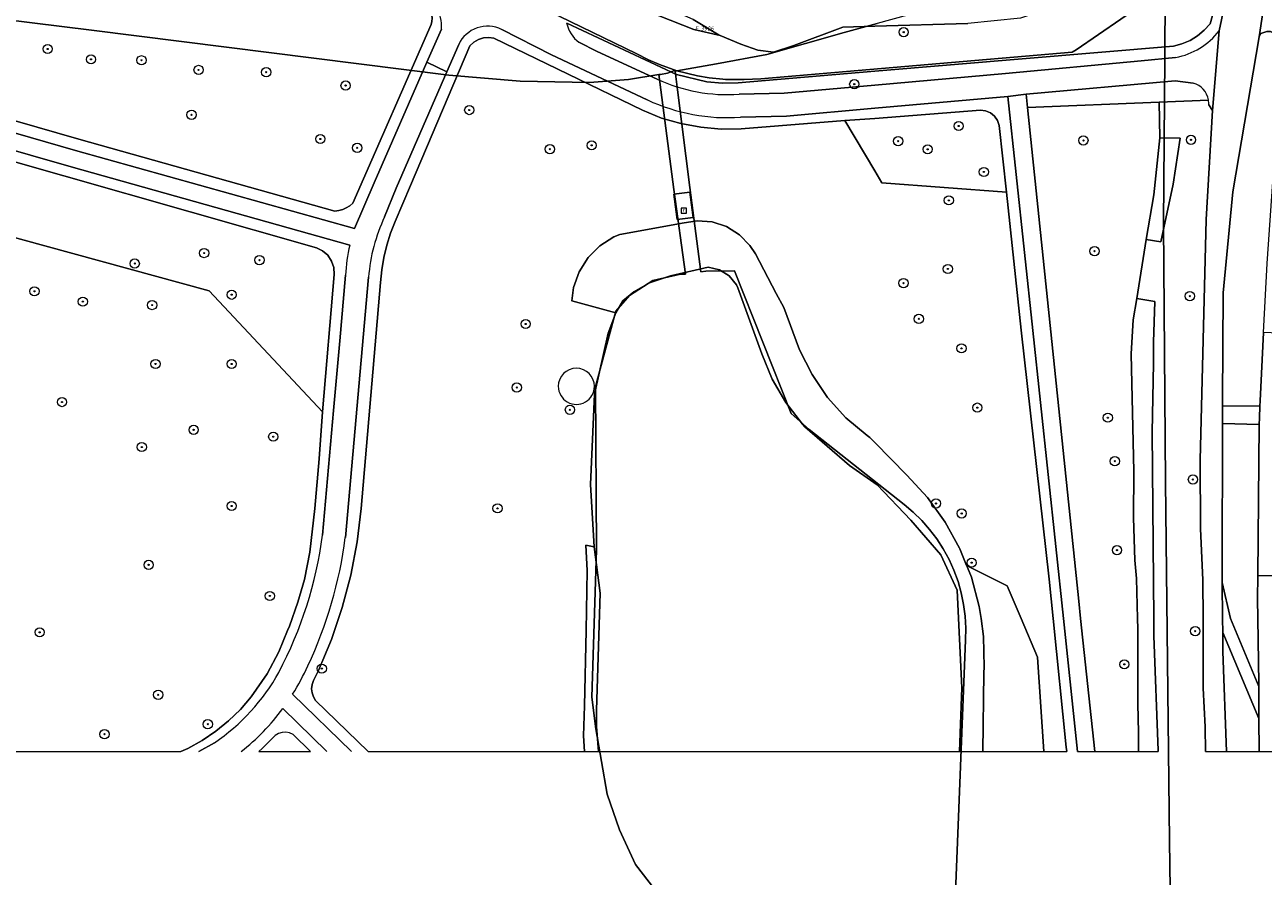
# Model space of a CAD drawing. Header units: metres. Extents: x 207466 to 209466, y 475780 to 477780.
# Tile 156 of 189: x 208766 to 208874, y 476179 to 476253. Entities that reach past the tile are written whole.
import ezdxf
from ezdxf.enums import TextEntityAlignment as Align

# ---------------------------------------------------------------- set-up
doc = ezdxf.new("R2010")
doc.units = ezdxf.units.M
doc.linetypes.add('GK-BESCHOEIING', pattern=[0])
doc.layers.get('0').update_dxf_attribs({"color": 253, "linetype": 'CONTINUOUS'})
for name, color, linetype, lineweight, true_color in [('B-OG-WA-SLOOT_WATER-A', 7, 'CONTINUOUS', 0, 0x478c9a), ('B-RO-GR-BEPLANTING_CULTUUR_BOSPLANTSOEN-GV', 7, 'CONTINUOUS', 0, 0x6d8a47), ('B-RO-GR-BEPLANTING_CULTUUR_HEESTERS-GV', 7, 'CONTINUOUS', 0, 0x6d8a47), ('B-RO-GR-BOOM-S', 7, 'CONTINUOUS', 0, 0x6d8a47), ('B-RO-GR-GRAS-GV', 7, 'CONTINUOUS', 0, 0x6d8a47), ('B-RO-OG-WATER_GREPPEL-GV', 7, 'CONTINUOUS', 0, 0x478c9a), ('B-RO-OG-WATER_SLOOT-GV', 7, 'CONTINUOUS', 0, 0x478c9a)]:
    doc.layers.add(name, color=color, linetype=linetype, lineweight=lineweight, true_color=true_color)
for name, color, linetype, lineweight in [('B-RO-GK-BESCHOEIING-G', 253, 'GK-BESCHOEIING', 0), ('B-RO-OG-TERREIN_CULTUURSCHEIDING-GV', 253, 'CONTINUOUS', 0), ('B-RO-OG-WEG-GV', 253, 'CONTINUOUS', 0), ('B-RO-RI-GWA_RIOOLPUT-S', 253, 'CONTINUOUS', 0), ('B-RO-VH-VERHARDING_ASFALT-GV', 253, 'CONTINUOUS', 0), ('B-RO-VH-VERHARDING_BETON-GV', 253, 'CONTINUOUS', 0), ('B-RO-VH-VERHARDING_BETONSTRAATSTEEN-GV', 253, 'CONTINUOUS', 0), ('B-WE-KG-GRENS_PERCEEL-GV', 150, 'CONTINUOUS', 18), ('B-WE-KG-GRENS_PERCEEL-S', 150, 'CONTINUOUS', 25)]:
    doc.layers.add(name, color=color, linetype=linetype, lineweight=lineweight)
doc.styles.add('NLCS-ISO', font='NLCS-ISO.ttf')

# ---------------------------------------------------------------- blocks, each defined once
blk = doc.blocks.new('SRI-PUT_INSPECTIEPUT_RIOOLPUT-SO1')
at = {"color": 0, "linetype": 'ByBlock', "lineweight": -2, "flags": 128}
blk.add_lwpolyline([(-1.125, -1.125), (1.125, -1.125), (1.125, 1.125), (-1.125, 1.125), (-1.125, -1.125)], dxfattribs=at)
at = {"color": 0, "linetype": 'ByBlock', "lineweight": -2, "insert": (0, 0.2828), "char_height": 1.5, "attachment_point": 5, "line_spacing_factor": 0.8, "style": 'NLCS-ISO'}
blk.add_mtext('{\\C0;r}', dxfattribs=at)
blk = doc.blocks.new('SGR-BOOM_01-SO1')
at = {"linetype": 'Continuous'}
h = blk.add_hatch(color=0, dxfattribs=at)
edge = h.paths.add_edge_path()
edge.add_arc((0, 0), 0.25, 0, 360)
at = {"color": 0, "linetype": 'ByBlock', "lineweight": -2}
for radius in [2, 0.25]:
    blk.add_circle((0, 0), radius, dxfattribs=at)
blk = doc.blocks.new('SKG-PERCEELNUMMER-SO')
at = {"style": 'NLCS-ISO', "oblique": 10, "flags": 1}
blk.add_attdef('GEMEENTECODE', text='', height=1.8, dxfattribs=at).set_placement((0, 2.55), align=Align.MIDDLE_CENTER)
at = {"style": 'NLCS-ISO', "oblique": 10}
blk.add_attdef('SECTIE', text='', height=1.8, dxfattribs=at).set_placement((-0.5, 0), align=Align.MIDDLE_RIGHT)
blk.add_attdef('PERCEELNUMMER', text='', height=1.8, dxfattribs=at).set_placement((0.5, 0), align=Align.MIDDLE_LEFT)

msp = doc.modelspace()

# ---------------------------------------------------------------- linework, layer by layer
at = {"layer": 'B-OG-WA-SLOOT_WATER-A', "flags": 128}
msp.add_lwpolyline([(208816.02, 476189.55), (208847.41, 476189.55), (208847.6, 476195.1), (208847.19, 476203.58), (208845.78, 476206.64), (208843.17, 476209.68), (208840.23, 476212.75), (208837.84, 476214.41), (208833.95, 476217.79), (208833.75, 476218.02), (208832.3, 476219.89), (208831.11, 476221.93), (208830.22, 476224.12), (208828.13, 476229.87), (208828, 476230.13), (208827.37, 476230.9), (208826.53, 476231.43), (208825.56, 476231.67), (208822.27, 476230.91), (208820.45, 476230.28), (208819.09, 476229.51), (208818.13, 476228.74), (208817.51, 476227.7), (208816.86, 476225.92), (208815.66, 476220.61), (208815.33, 476212.77), (208815.65, 476207.35), (208816.16, 476203.32), (208815.85, 476193.15), (208815.84, 476191.72), (208816.02, 476189.55)], dxfattribs=at)
at = {"layer": 'B-RO-GK-BESCHOEIING-G', "flags": 128}
msp.add_lwpolyline([(208847.41, 476189.55), (208847.6, 476195.1), (208847.19, 476203.58), (208845.78, 476206.64), (208843.17, 476209.68), (208840.23, 476212.75), (208837.84, 476214.41), (208833.95, 476217.79), (208833.75, 476218.02)], dxfattribs=at)
at = {"layer": 'B-RO-GR-BEPLANTING_CULTUUR_BOSPLANTSOEN-GV', "flags": 128}
for points in [[(208840.03, 476244.59), (208837.43, 476244.39), (208840.03, 476240.03), (208840.64, 476238.99), (208851.48, 476238.17), (208850.86, 476243.98), (208850.71, 476244.41), (208850.45, 476244.79), (208850.09, 476245.08), (208849.67, 476245.25), (208849.21, 476245.31), (208840.03, 476244.59)], [(208740.09, 476189.55), (208779.7, 476189.55), (208780.31, 476189.82), (208781.56, 476190.52), (208782.74, 476191.32), (208783.85, 476192.23), (208784.88, 476193.22), (208785.82, 476194.3), (208787.21, 476196.3), (208788.22, 476198.22), (208788.99, 476200.08), (208789.14, 476200.45), (208789.89, 476202.55), (208790.46, 476204.52), (208790.92, 476206.88), (208791.36, 476210.67), (208791.74, 476215.01), (208792.03, 476219.07), (208782.16, 476229.59), (208744.47, 476239.9)], [(208814.79, 476189.55), (208816.02, 476189.55), (208815.84, 476191.72), (208815.85, 476193.15), (208816.16, 476203.32), (208815.65, 476207.35), (208814.9, 476207.49), (208815.03, 476205.28), (208814.93, 476200.08), (208814.8, 476193.52), (208814.71, 476190.91), (208814.79, 476189.55)], [(208849.42, 476189.55), (208854.73, 476189.55), (208854.18, 476197.77), (208852.75, 476201.13), (208851.54, 476203.96), (208848.02, 476205.74), (208848.1, 476205.56), (208848.43, 476204.72), (208849.12, 476202.17), (208849.27, 476201.13), (208849.49, 476199.55), (208849.55, 476196.9), (208849.52, 476196.4), (208849.42, 476189.55)]]:
    msp.add_lwpolyline(points, dxfattribs=at)
at = {"layer": 'B-RO-GR-BEPLANTING_CULTUUR_HEESTERS-GV'}
for start, end in [(0.0172, 179.9828), (179.9828, 0.0172)]:
    msp.add_arc((208814.09, 476221.3), 1.57, start, end, dxfattribs=at)
at = {"layer": 'B-RO-GR-GRAS-GV', "flags": 128}
for points in [[(208683.01, 476292.47), (208682.89, 476292.17), (208690.95, 476285.58), (208706.98, 476272.33), (208725.98, 476256.86), (208729.03, 476254.73), (208731.01, 476253.63), (208734.57, 476252.21), (208739.04, 476250.88), (208753.17, 476246.82), (208770.56, 476241.81), (208794.81, 476235.01), (208796.52, 476238.98), (208801.1, 476249.46), (208802.37, 476252.35)], [(208794.39, 476233.57), (208770.16, 476240.37), (208752.68, 476245.4), (208738.61, 476249.44), (208734.08, 476250.79), (208730.36, 476252.27), (208728.23, 476253.46), (208725.07, 476255.66), (208706.02, 476271.18), (208690.7, 476283.91), (208684.26, 476289.18), (208682.32, 476290.7)], [(208761.11, 476274.38), (208801.23, 476254.05), (208801.4, 476253.83), (208801.52, 476253.57), (208801.57, 476253.29), (208801.54, 476253.01), (208801.46, 476252.75), (208794.65, 476237.23), (208794.39, 476237), (208794.09, 476236.82), (208793.78, 476236.67), (208793.45, 476236.58), (208793.1, 476236.52), (208770.84, 476242.78), (208739.31, 476251.84)], [(208739.31, 476251.84), (208770.84, 476242.78), (208793.1, 476236.52), (208793.45, 476236.58), (208793.78, 476236.67), (208794.09, 476236.82), (208794.39, 476237), (208794.65, 476237.23), (208801.46, 476252.75), (208801.54, 476253.01), (208801.57, 476253.29), (208801.52, 476253.57), (208801.4, 476253.83), (208801.23, 476254.05), (208761.11, 476274.38)], [(208813.25, 476252.87), (208822.79, 476248.4), (208825.44, 476247.77), (208826.8, 476247.66), (208828.17, 476247.68), (208840.03, 476248.68), (208866, 476250.86), (208866.73, 476251.06), (208867.44, 476251.36), (208868.09, 476251.76), (208868.68, 476252.25), (208869.19, 476252.82), (208871.28, 476260.34)], [(208869.98, 476252.21), (208871.67, 476260.28), (208871.28, 476260.34), (208869.19, 476252.82), (208868.68, 476252.25), (208868.09, 476251.76), (208867.44, 476251.36), (208866.73, 476251.06), (208866, 476250.86), (208840.03, 476248.68), (208828.17, 476247.68), (208826.8, 476247.66), (208825.44, 476247.77), (208822.79, 476248.4), (208813.25, 476252.87)], [(208871.28, 476260.34), (208871.41, 476261.07), (208867.14, 476259), (208862.39, 476256.54), (208852.7, 476253.29), (208848.11, 476252.84), (208840.03, 476252.6), (208837.26, 476252.52), (208833.01, 476250.93), (208831.24, 476250.35), (208829.88, 476250.53), (208828.38, 476251.05), (208826.58, 476251.78), (208824.3, 476252.3), (208819.24, 476254.3), (208818.68, 476255.81), (208817.41, 476256.44), (208815.13, 476257.57), (208814.95, 476257.66), (208813.58, 476254.91)], [(208818.68, 476255.81), (208819.24, 476254.3), (208824.3, 476252.3), (208826.58, 476251.78), (208826.51, 476251.81), (208824.25, 476253.18), (208821.7, 476254.32), (208818.68, 476255.81)], [(208854.73, 476189.55), (208856.72, 476189.55), (208856.68, 476189.94), (208855.54, 476201.13), (208855.2, 476204.54), (208852.76, 476226.19), (208851.48, 476238.17), (208840.64, 476238.99), (208840.03, 476240.03), (208837.43, 476244.39), (208828.43, 476243.69), (208826.67, 476243.66), (208824.91, 476243.81), (208823.17, 476244.13), (208821.48, 476244.62), (208819.84, 476245.29), (208806.93, 476251.56), (208806.47, 476251.62), (208806.01, 476251.58), (208805.57, 476251.43), (208805.18, 476251.2), (208804.84, 476250.88), (208799.67, 476238.74), (208798.33, 476235.62), (208797.93, 476234.6), (208797.61, 476233.56), (208797.35, 476232.49), (208797.17, 476231.41), (208797.07, 476230.33), (208795.38, 476210.69), (208795.03, 476207.78), (208794.48, 476204.9), (208793.73, 476202.07), (208793.06, 476200.08), (208792.79, 476199.3), (208791.66, 476196.59), (208791.23, 476195.72), (208791.11, 476195.38), (208791.08, 476195.01), (208791.12, 476194.65), (208791.23, 476194.31), (208791.42, 476193.99), (208795.98, 476189.55), (208795.98, 476189.55), (208814.79, 476189.55), (208814.71, 476190.91), (208814.8, 476193.52), (208814.93, 476200.08), (208815.03, 476205.28), (208814.9, 476207.49), (208815.65, 476207.35), (208815.33, 476212.77), (208815.66, 476220.61), (208816.86, 476225.92), (208817.51, 476227.7), (208813.69, 476228.72), (208813.84, 476229.9), (208814.33, 476231.26), (208815.11, 476232.49), (208816.14, 476233.51), (208817.36, 476234.28), (208817.86, 476234.5), (208822.51, 476235.33), (208823.28, 476235.47), (208824.58, 476235.69), (208825.9, 476235.59), (208827.15, 476235.18), (208828.27, 476234.48), (208829.18, 476233.54), (208829.65, 476232.81), (208831.47, 476229.36), (208832.14, 476228.14), (208833.5, 476224.46), (208834.58, 476222.32), (208835.93, 476220.34), (208837.53, 476218.56), (208839.36, 476217.02), (208839.6, 476216.84), (208840.03, 476216.41), (208842.82, 476213.59), (208844.62, 476211.64), (208846.16, 476209.49), (208847.41, 476207.24), (208847.44, 476207.18), (208848.02, 476205.74), (208851.54, 476203.96), (208852.75, 476201.13), (208854.18, 476197.77), (208854.73, 476189.55)], [(208795.98, 476189.55), (208791.42, 476193.99), (208791.23, 476194.31), (208791.12, 476194.65), (208791.08, 476195.01), (208791.11, 476195.38), (208791.23, 476195.72), (208791.66, 476196.59), (208792.79, 476199.3), (208793.06, 476200.08), (208793.73, 476202.07), (208794.48, 476204.9), (208795.03, 476207.78), (208795.38, 476210.69), (208797.07, 476230.33), (208797.17, 476231.41), (208797.35, 476232.49), (208797.61, 476233.56), (208797.93, 476234.6), (208798.33, 476235.62), (208799.67, 476238.74), (208804.84, 476250.88), (208805.18, 476251.2), (208805.57, 476251.43), (208806.01, 476251.58), (208806.47, 476251.62), (208806.93, 476251.56), (208819.84, 476245.29), (208821.48, 476244.62), (208823.17, 476244.13), (208824.91, 476243.81), (208826.67, 476243.66), (208828.43, 476243.69), (208837.43, 476244.39), (208840.03, 476244.59), (208849.21, 476245.31), (208849.67, 476245.25), (208850.09, 476245.08), (208850.45, 476244.79), (208850.71, 476244.41), (208850.86, 476243.98), (208851.48, 476238.17), (208852.76, 476226.19), (208855.2, 476204.54), (208855.54, 476201.13), (208856.68, 476189.94), (208856.72, 476189.55)], [(208820.26, 476246.19), (208811.92, 476250.12), (208807.6, 476252.32)], [(208803.87, 476251.02), (208802.83, 476248.63), (208798.43, 476238.51), (208797.41, 476236.02)], [(208814.32, 476251.2), (208815.89, 476250.4), (208821.11, 476248.01)], [(208828.23, 476246.68), (208832.17, 476246.78), (208840.03, 476247.48), (208851.39, 476248.49), (208863.2, 476249.59), (208866.18, 476249.88)], [(208867.71, 476247.66), (208866.14, 476247.84), (208853.19, 476246.69), (208853.31, 476245.53), (208864.77, 476246.01), (208869.05, 476246.18)], [(208857.65, 476189.55), (208857.6, 476190.1), (208856.43, 476201.13), (208853.77, 476226.14), (208851.6, 476246.5), (208840.03, 476245.47), (208832.35, 476244.79), (208828.37, 476244.69)], [(208744.47, 476239.9), (208782.16, 476229.59), (208792.03, 476219.07), (208793.03, 476231.03), (208793, 476231.63), (208792.81, 476232.19), (208792.48, 476232.69), (208792.03, 476233.08), (208791.5, 476233.34), (208747.53, 476245.85)], [(208747.53, 476245.85), (208791.5, 476233.34), (208792.03, 476233.08), (208792.48, 476232.69), (208792.81, 476232.19), (208793, 476231.63), (208793.03, 476231.03), (208792.03, 476219.07), (208791.74, 476215.01), (208791.36, 476210.67), (208790.92, 476206.88), (208790.46, 476204.52), (208789.89, 476202.55), (208789.14, 476200.45), (208788.99, 476200.08), (208788.22, 476198.22), (208787.21, 476196.3), (208785.82, 476194.3), (208784.88, 476193.22), (208783.85, 476192.23), (208782.74, 476191.32), (208781.56, 476190.52), (208780.31, 476189.82), (208779.7, 476189.55)], [(208869.05, 476246.18), (208864.77, 476246.01), (208864.8, 476242.89), (208866.57, 476242.87), (208865.97, 476238.86), (208864.89, 476233.86), (208863.64, 476234.06), (208862.8, 476228.93), (208864.39, 476228.67), (208864.25, 476225.13), (208864.26, 476223.27), (208864.15, 476217.32), (208864.28, 476201.13), (208864.29, 476199.62), (208864.66, 476189.66), (208864.66, 476189.55)], [(208868.78, 476189.55), (208868.75, 476191.69), (208868.59, 476195.05), (208868.57, 476201.13), (208868.55, 476204.45), (208868.36, 476208.95), (208868.32, 476214.87), (208868.85, 476235.81), (208869.4, 476245.26), (208869.07, 476245.77)], [(208822.57, 476237.99), (208823.95, 476238.17), (208824.24, 476235.98), (208822.85, 476235.81), (208822.57, 476237.99)], [(208847.41, 476189.55), (208849.42, 476189.55), (208849.52, 476196.4), (208849.55, 476196.9), (208849.49, 476199.55), (208849.27, 476201.13), (208849.12, 476202.17), (208848.43, 476204.72), (208848.1, 476205.56), (208848.02, 476205.74), (208847.44, 476207.18), (208847.41, 476207.24), (208846.16, 476209.49), (208844.62, 476211.64), (208842.82, 476213.59), (208840.03, 476216.41), (208839.6, 476216.84), (208839.36, 476217.02), (208837.53, 476218.56), (208835.93, 476220.34), (208834.58, 476222.32), (208833.5, 476224.46), (208832.14, 476228.14), (208831.47, 476229.36), (208829.65, 476232.81), (208829.18, 476233.54), (208828.27, 476234.48), (208827.15, 476235.18), (208825.9, 476235.59), (208824.58, 476235.69), (208823.28, 476235.47), (208822.51, 476235.33), (208817.86, 476234.5), (208817.36, 476234.28), (208816.14, 476233.51), (208815.11, 476232.49), (208814.33, 476231.26), (208813.84, 476229.9), (208813.69, 476228.72), (208817.51, 476227.7), (208818.13, 476228.74), (208819.09, 476229.51), (208820.45, 476230.28), (208822.27, 476230.91), (208825.56, 476231.67), (208826.53, 476231.43), (208827.37, 476230.9), (208828, 476230.13), (208828.13, 476229.87), (208830.22, 476224.12), (208831.11, 476221.93), (208832.3, 476219.89), (208833.75, 476218.02), (208833.95, 476217.79), (208837.84, 476214.41), (208840.23, 476212.75), (208843.17, 476209.68), (208845.78, 476206.64), (208847.19, 476203.58), (208847.6, 476195.1), (208847.41, 476189.55)], [(208792.02, 476208.36), (208792.98, 476219.19), (208793.52, 476225.25), (208794.02, 476230.95)], [(208796.02, 476230.78), (208794.01, 476208.15)], [(208789.42, 476194.54), (208794.55, 476189.55)], [(208781.27, 476189.55), (208782.63, 476190.32)]]:
    msp.add_lwpolyline(points, dxfattribs=at)
at = {"layer": 'B-RO-GR-GRAS-GV'}
for centre, radius, start, end in [((208798.62, 476252.55), 3.75, 356.9668, 57.7681), ((208816.02, 476253.47), 2.84, 192.1874, 233.092), ((208806.37, 476249.82), 2.78, 63.8006, 154.4622), ((208864.98, 476256.1), 6.34, 280.9676, 322.072), ((208827.25, 476261.2), 14.55, 245.0446, 273.8831), ((208867.21, 476245.87), 1.86, 9.8218, 74.3413), ((208827.25, 476261.2), 16.55, 245.0452, 273.8837), ((208867.25, 476245.87), 1.82, 356.7122, 9.8757), ((208810.97, 476229.61), 14.99, 154.6941, 175.5152), ((208807.12, 476230.47), 13.1, 166.3366, 177.9005), ((208814.09, 476221.3), 1.57, 0.0172, 179.9828), ((208814.09, 476221.3), 1.57, 179.9828, 0.0172), ((208757.14, 476212.89), 35.17, 332.1054, 352.6082), ((208757.14, 476212.89), 37.17, 334.7126, 352.6666), ((208772.52, 476205.19), 19.98, 327.7888, 335.8527), ((208772.5, 476205.21), 18.01, 304.2283, 330.8535)]:
    msp.add_arc(centre, radius, start, end, dxfattribs=at)
at = {"layer": 'B-RO-OG-TERREIN_CULTUURSCHEIDING-GV', "flags": 128}
for points in [[(208859.16, 476189.55), (208862.96, 476189.55), (208862.96, 476191.2), (208862.89, 476193.7), (208862.9, 476200.23), (208862.88, 476201.13), (208862.79, 476204.59), (208862.63, 476206.2), (208862.52, 476209.88), (208862.55, 476213.89), (208862.31, 476224.12), (208862.5, 476227.09), (208862.8, 476228.93), (208863.64, 476234.06), (208864.28, 476237.93), (208864.8, 476242.89), (208864.77, 476246.01), (208853.31, 476245.53), (208857.76, 476202.64), (208857.92, 476201.13), (208859.16, 476189.55)], [(208792.41, 476189.55), (208788.57, 476193.29)], [(208786.49, 476189.55), (208790.98, 476189.55), (208789.46, 476191.03), (208789.16, 476191.17), (208788.84, 476191.23), (208788.51, 476191.21), (208788.19, 476191.12), (208787.91, 476190.95), (208786.79, 476189.82), (208786.49, 476189.55)], [(208786.49, 476189.55), (208790.98, 476189.55), (208789.46, 476191.03), (208789.16, 476191.17), (208788.84, 476191.23), (208788.51, 476191.21), (208788.19, 476191.12), (208787.91, 476190.95), (208786.79, 476189.82), (208786.49, 476189.55)]]:
    msp.add_lwpolyline(points, dxfattribs=at)
at = {"layer": 'B-RO-OG-TERREIN_CULTUURSCHEIDING-GV'}
msp.add_arc((208772.51, 476205.19), 19.99, 308.4969, 323.4532, dxfattribs=at)
at = {"layer": 'B-RO-OG-WATER_GREPPEL-GV', "flags": 128}
for points in [[(208863.64, 476234.06), (208864.89, 476233.86), (208865.97, 476238.86), (208866.57, 476242.87), (208864.8, 476242.89), (208864.28, 476237.93), (208863.64, 476234.06)], [(208862.96, 476189.55), (208864.66, 476189.55), (208864.66, 476189.66), (208864.29, 476199.62), (208864.28, 476201.13), (208864.15, 476217.32), (208864.26, 476223.27), (208864.25, 476225.13), (208864.39, 476228.67), (208862.8, 476228.93), (208862.5, 476227.09), (208862.31, 476224.12), (208862.55, 476213.89), (208862.52, 476209.88), (208862.63, 476206.2), (208862.79, 476204.59), (208862.88, 476201.13), (208862.9, 476200.23), (208862.89, 476193.7), (208862.96, 476191.2), (208862.96, 476189.55)]]:
    msp.add_lwpolyline(points, dxfattribs=at)
at = {"layer": 'B-RO-OG-WATER_SLOOT-GV', "flags": 128}
msp.add_lwpolyline([(208824.25, 476253.18), (208826.51, 476251.81), (208826.58, 476251.78), (208828.38, 476251.05), (208829.88, 476250.53), (208831.24, 476250.35), (208833.01, 476250.93), (208837.26, 476252.52), (208840.03, 476252.6), (208848.11, 476252.84)], dxfattribs=at)
at = {"layer": 'B-RO-OG-WEG-GV', "flags": 128}
for points in [[(208875.52, 476249.22), (208875.55, 476250.48), (208875.43, 476251.14), (208875.05, 476251.83), (208874.43, 476252.13), (208874.11, 476252.13), (208873.6, 476251.96), (208873.45, 476251.69), (208871.15, 476238.2), (208870.31, 476229.42), (208870.25, 476220.09), (208870.26, 476219.59), (208873.52, 476219.57), (208873.55, 476220.03), (208873.84, 476225.98), (208874.14, 476231.98), (208875.08, 476245.33), (208875.52, 476249.22)], [(208873.46, 476217.99), (208870.26, 476218.07), (208870.22, 476205.09), (208870.23, 476204.24), (208870.97, 476201.13), (208873.42, 476195.22), (208873.41, 476195.48), (208873.32, 476201.13), (208873.29, 476202.83), (208873.32, 476204.86), (208873.46, 476217.99)], [(208870.62, 476189.55), (208873.45, 476189.55), (208873.43, 476192.42), (208870.28, 476199.9), (208870.3, 476198.26), (208870.62, 476189.55)]]:
    msp.add_lwpolyline(points, dxfattribs=at)
at = {"layer": 'B-RO-VH-VERHARDING_ASFALT-GV', "flags": 128}
for points in [[(208879.51, 476276.43), (208877.03, 476275.65), (208873.45, 476251.69), (208873.6, 476251.96), (208874.11, 476252.13), (208874.43, 476252.13), (208875.05, 476251.83), (208875.43, 476251.14), (208875.55, 476250.48), (208875.52, 476249.22), (208877.49, 476262.35), (208878.16, 476266.83), (208879.51, 476276.43)], [(208868.78, 476189.55), (208870.62, 476189.55), (208870.3, 476198.26), (208870.28, 476199.9), (208870.26, 476201.13), (208870.23, 476204.24), (208870.22, 476205.09), (208870.26, 476218.07), (208870.27, 476218.66), (208870.26, 476219.59), (208870.25, 476220.09), (208870.31, 476229.42), (208871.15, 476238.2), (208873.45, 476251.69), (208877.03, 476275.65)], [(208871.67, 476260.28), (208869.98, 476252.21), (208869.4, 476245.26), (208868.85, 476235.81), (208868.32, 476214.87), (208868.36, 476208.95), (208868.55, 476204.45), (208868.57, 476201.13), (208868.59, 476195.05), (208868.75, 476191.69), (208868.78, 476189.55)], [(208880.67, 476220.7), (208881.17, 476225.67), (208873.84, 476225.98), (208873.55, 476220.03), (208873.52, 476219.57), (208873.47, 476218.55), (208873.46, 476217.99), (208873.32, 476204.86), (208880.42, 476204.8), (208880.4, 476210.1), (208880.4, 476211.35), (208880.67, 476220.7)], [(208873.45, 476189.55), (208880.55, 476189.55), (208880.49, 476193.42), (208880.45, 476195.84), (208880.43, 476197.32), (208880.42, 476201.13), (208880.42, 476204.8), (208873.32, 476204.86), (208873.29, 476202.83), (208873.32, 476201.13), (208873.41, 476195.48), (208873.42, 476195.22), (208873.43, 476192.42), (208873.45, 476189.55)]]:
    msp.add_lwpolyline(points, dxfattribs=at)
at = {"layer": 'B-RO-VH-VERHARDING_BETON-GV', "flags": 128}
for points in [[(208802.37, 476252.35), (208801.1, 476249.46), (208802.83, 476248.63), (208803.87, 476251.02)], [(208807.6, 476252.32), (208811.92, 476250.12), (208820.26, 476246.19)], [(208869.07, 476245.77), (208869.4, 476245.26), (208869.98, 476252.21)], [(208821.11, 476248.01), (208815.89, 476250.4), (208814.32, 476251.2)], [(208797.41, 476236.02), (208798.43, 476238.51), (208802.83, 476248.63), (208801.1, 476249.46), (208796.52, 476238.98), (208794.81, 476235.01), (208770.56, 476241.81), (208753.17, 476246.82), (208752.68, 476245.4), (208770.16, 476240.37), (208794.39, 476233.57)], [(208866.18, 476249.88), (208863.2, 476249.59), (208851.39, 476248.49), (208840.03, 476247.48), (208832.17, 476246.78), (208828.23, 476246.68)], [(208828.37, 476244.69), (208832.35, 476244.79), (208840.03, 476245.47), (208851.6, 476246.5), (208853.19, 476246.69), (208866.14, 476247.84), (208867.71, 476247.66)], [(208857.65, 476189.55), (208859.16, 476189.55), (208857.92, 476201.13), (208857.76, 476202.64), (208853.31, 476245.53), (208853.19, 476246.69), (208851.6, 476246.5), (208853.77, 476226.14), (208856.43, 476201.13), (208857.6, 476190.1), (208857.65, 476189.55)], [(208822.57, 476237.99), (208822.85, 476235.81), (208824.24, 476235.98), (208823.95, 476238.17), (208822.57, 476237.99)], [(208794.02, 476230.95), (208793.52, 476225.25), (208792.98, 476219.19), (208792.02, 476208.36)], [(208794.01, 476208.15), (208796.02, 476230.78)], [(208794.55, 476189.55), (208789.42, 476194.54)], [(208788.57, 476193.29), (208792.41, 476189.55)], [(208782.63, 476190.32), (208781.27, 476189.55)]]:
    msp.add_lwpolyline(points, dxfattribs=at)
at = {"layer": 'B-RO-VH-VERHARDING_BETON-GV'}
for centre, radius, start, end in [((208798.62, 476252.55), 3.75, 356.9668, 57.7681), ((208816.02, 476253.47), 2.84, 192.1874, 233.092), ((208806.37, 476249.82), 2.78, 63.8006, 154.4622), ((208864.98, 476256.1), 6.34, 280.9676, 322.072), ((208827.25, 476261.2), 14.55, 245.0446, 273.8831), ((208867.21, 476245.87), 1.86, 9.8218, 74.3413), ((208827.25, 476261.2), 16.55, 245.0452, 273.8837), ((208867.25, 476245.87), 1.82, 356.7122, 9.8757), ((208810.97, 476229.61), 14.99, 154.6941, 175.5152), ((208807.12, 476230.47), 13.1, 166.3366, 177.9005), ((208757.14, 476212.89), 35.17, 332.1054, 352.6082), ((208757.14, 476212.89), 37.17, 334.7126, 352.6666), ((208772.52, 476205.19), 19.98, 327.7888, 335.8527), ((208772.5, 476205.21), 18.01, 304.2283, 330.8535), ((208772.51, 476205.19), 19.99, 308.4969, 323.4532)]:
    msp.add_arc(centre, radius, start, end, dxfattribs=at)
at = {"layer": 'B-RO-VH-VERHARDING_BETONSTRAATSTEEN-GV', "flags": 128}
for points in [[(208873.52, 476219.57), (208870.26, 476219.59), (208870.27, 476218.66), (208870.26, 476218.07), (208873.46, 476217.99), (208873.47, 476218.55), (208873.52, 476219.57)], [(208870.97, 476201.13), (208870.23, 476204.24), (208870.26, 476201.13), (208870.28, 476199.9), (208873.43, 476192.42), (208873.42, 476195.22), (208870.97, 476201.13)]]:
    msp.add_lwpolyline(points, dxfattribs=at)
at = {"layer": 'B-WE-KG-GRENS_PERCEEL-GV'}
for points in [[(208743.76, 476255.75), (208771.95, 476252.26), (208803, 476248.35), (208809.22, 476247.82), (208815.23, 476247.71), (208818.61, 476247.96), (208821.27, 476248.4), (208821.4, 476248.4), (208822, 476248.53), (208822.63, 476248.74), (208822.67, 476248.69), (208822.83, 476248.72), (208821.32, 476249.27), (208820.37, 476249.68), (208819.3, 476250.22), (208819.28, 476250.23), (208811.69, 476253.92), (208811.68, 476253.92), (208669.37, 476325.97)], [(208875.37, 476268.03), (208873.01, 476267.38), (208872.7, 476267.3), (208871.68, 476260.3), (208868.75, 476258.28), (208867.82, 476257.64), (208865.3, 476255.91), (208865.25, 476251.57), (208865.24, 476249.86), (208865.12, 476235.42), (208865.32, 476213.01), (208865.64, 476181.79), (208866.11, 476148.25)], [(208866.11, 476148.25), (208865.64, 476181.79), (208865.32, 476213.01), (208865.12, 476235.42), (208865.24, 476249.86), (208865.25, 476251.57), (208865.3, 476255.91), (208857.53, 476250.56), (208857.19, 476250.34), (208830.14, 476248.02), (208828.67, 476247.97), (208827.07, 476247.97), (208826.82, 476247.99), (208825.63, 476248.12), (208824.61, 476248.3), (208822.83, 476248.72), (208822.67, 476248.69), (208822.88, 476247.07), (208823.95, 476238.58), (208824.91, 476231.24), (208825.35, 476231.31), (208827.83, 476231.35), (208832.76, 476218.93), (208834.32, 476217.54), (208842.58, 476211.02), (208843.38, 476210.36), (208844.12, 476209.63), (208844.8, 476208.86), (208845.43, 476208.03), (208845.99, 476207.17), (208846.49, 476206.26), (208846.91, 476205.32), (208847.27, 476204.34), (208847.55, 476203.35), (208847.76, 476202.34), (208847.89, 476201.31), (208847.95, 476200.28), (208847.93, 476199.24), (208846.64, 476167.09)], [(208823.98, 476173.6), (208819.22, 476179.74), (208817.85, 476182.76), (208816.77, 476185.84), (208815.78, 476191.52), (208815.45, 476194.29), (208815.83, 476207.09), (208815.75, 476221.27), (208817.52, 476227.82), (208818.7, 476229.19), (208820.74, 476230.5), (208823.15, 476231.04), (208823.58, 476231.04), (208822.57, 476238.4), (208821.27, 476248.4), (208818.61, 476247.96), (208815.23, 476247.71), (208809.22, 476247.82), (208803, 476248.35), (208771.95, 476252.26), (208743.76, 476255.75)], [(208811.69, 476253.92), (208819.28, 476250.23), (208819.3, 476250.22), (208820.37, 476249.68), (208821.32, 476249.27), (208822.83, 476248.72), (208826.26, 476249.33), (208830.66, 476250.14), (208837.37, 476252.04), (208840.24, 476252.84)], [(208846.64, 476167.09), (208847.93, 476199.24), (208847.95, 476200.28), (208847.89, 476201.31), (208847.76, 476202.34), (208847.55, 476203.35), (208847.27, 476204.34), (208846.91, 476205.32), (208846.49, 476206.26), (208845.99, 476207.17), (208845.43, 476208.03), (208844.8, 476208.86), (208844.12, 476209.63), (208843.38, 476210.36), (208842.58, 476211.02), (208834.32, 476217.54), (208832.76, 476218.93), (208827.83, 476231.35), (208825.35, 476231.31), (208824.91, 476231.24), (208823.95, 476238.58), (208822.88, 476247.07), (208822.67, 476248.69), (208822.63, 476248.74), (208822, 476248.53), (208821.4, 476248.4), (208821.27, 476248.4), (208822.57, 476238.4), (208823.58, 476231.04), (208823.15, 476231.04), (208820.74, 476230.5), (208818.7, 476229.19), (208817.52, 476227.82), (208815.75, 476221.27), (208815.83, 476207.09), (208815.45, 476194.29), (208815.78, 476191.52), (208816.77, 476185.84), (208817.85, 476182.76), (208819.22, 476179.74), (208823.98, 476173.6)]]:
    msp.add_lwpolyline(points, dxfattribs=at)
msp.add_lwpolyline([(208865.38, 476260.63), (208859.18, 476258.47), (208848.14, 476255.04), (208840.24, 476252.84), (208837.37, 476252.04), (208830.66, 476250.14), (208826.26, 476249.33), (208822.83, 476248.72), (208824.61, 476248.3), (208825.63, 476248.12), (208826.82, 476247.99), (208827.07, 476247.97), (208828.67, 476247.97), (208830.14, 476248.02), (208857.19, 476250.34), (208857.53, 476250.56), (208865.3, 476255.91), (208865.3, 476256.74), (208865.34, 476259.82)], close=True, dxfattribs=at)

# ---------------------------------------------------------------- block references
at = {"layer": 'B-RO-GR-BOOM-S', "xscale": 0.2, "yscale": 0.2, "zscale": 0.2}
for p in [(208842.55, 476252.08), (208768.13, 476250.62), (208771.9, 476249.72), (208776.29, 476249.64), (208781.25, 476248.8), (208787.13, 476248.6), (208794.03, 476247.44), (208838.25, 476247.56), (208780.64, 476244.9), (208804.78, 476245.31), (208847.33, 476243.92), (208791.83, 476242.8), (208842.07, 476242.61), (208858.17, 476242.67), (208867.52, 476242.72), (208795.04, 476242.03), (208811.79, 476241.91), (208815.42, 476242.24), (208844.63, 476241.9), (208849.52, 476239.93), (208846.47, 476237.46), (208859.14, 476233.05), (208775.7, 476231.97), (208781.73, 476232.88), (208786.54, 476232.27), (208846.39, 476231.5), (208842.53, 476230.27), (208766.98, 476229.56), (208771.19, 476228.66), (208784.13, 476229.26), (208867.42, 476229.14), (208777.21, 476228.36), (208809.68, 476226.72), (208843.86, 476227.16), (208847.57, 476224.6), (208777.51, 476223.24), (208784.13, 476223.24), (208808.91, 476221.2), (208769.38, 476219.93), (208813.53, 476219.26), (208848.95, 476219.45), (208860.29, 476218.57), (208780.82, 476217.52), (208787.74, 476216.92), (208776.31, 476216.02), (208860.9, 476214.79), (208867.69, 476213.2), (208784.13, 476210.9), (208807.24, 476210.69), (208845.35, 476211.12), (208847.59, 476210.25), (208861.09, 476207.06), (208848.46, 476205.97), (208776.91, 476205.78), (208787.44, 476203.08), (208767.43, 476199.92), (208867.89, 476200.02), (208791.96, 476196.76), (208861.73, 476197.13), (208777.74, 476194.49), (208773.07, 476191.06), (208782.05, 476191.93)]:
    msp.add_blockref('SGR-BOOM_01-SO1', p, dxfattribs=at)
at = {"layer": 'B-RO-RI-GWA_RIOOLPUT-S', "xscale": 0.2, "yscale": 0.2, "zscale": 0.2}
msp.add_blockref('SRI-PUT_INSPECTIEPUT_RIOOLPUT-SO1', (208823.44, 476236.56), dxfattribs=at)
at = {"layer": 'B-WE-KG-GRENS_PERCEEL-S', "xscale": 0.2, "yscale": 0.2, "zscale": 0.2}
msp.add_blockref('SKG-PERCEELNUMMER-SO', (208824.79, 476252.4), dxfattribs=at).add_auto_attribs({'PERCEELNUMMER': '3906', 'SECTIE': 'F'})

doc.saveas('drawing.dxf')
